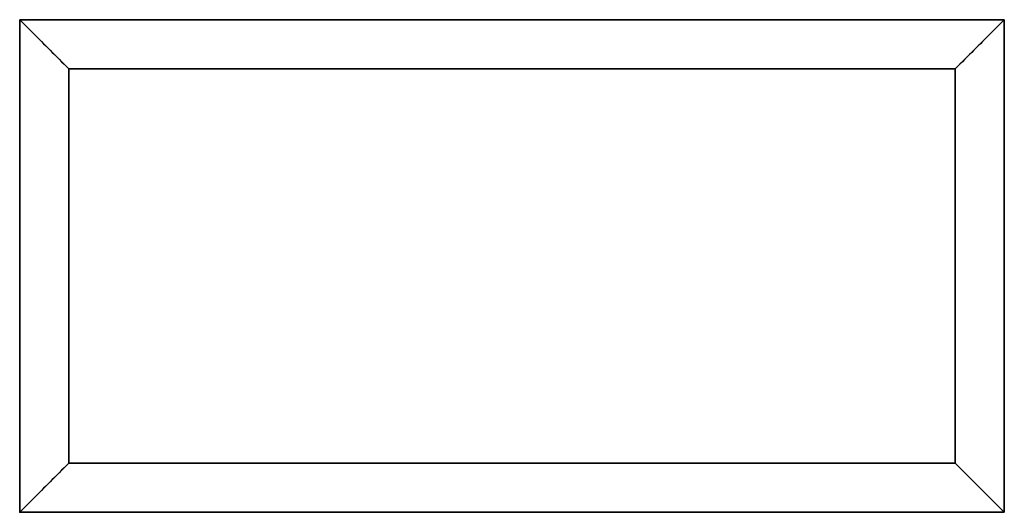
# Model space of a CAD drawing. Header units: millimetres. Extents: x 0 to 100, y 0 to 50.
import ezdxf

# ---------------------------------------------------------------- set-up
doc = ezdxf.new("R2010")
doc.units = ezdxf.units.MM
doc.layers.add('1', color=7, linetype='CONTINUOUS', true_color=0xffffff)
doc.layers.add('61', color=7, linetype='CONTINUOUS', true_color=0xffffff)

msp = doc.modelspace()

# ---------------------------------------------------------------- linework, layer by layer
at = {"layer": '1', "color": 252, "linetype": 'Continuous'}
for p, q in [((0, 50, 5), (0, 50, 95)), ((0, 50, 95), (100, 50, 95)), ((0, 0, 95), (0, 50, 95)), ((0, 50, 5), (5, 45)), ((0, 50, 5), (0, 0, 5)), ((100, 50, 5), (0, 50, 5)), ((100, 50, 5), (95, 45)), ((100, 50, 5), (100, 50, 95)), ((100, 50, 95), (100, 0, 95)), ((100, 0, 5), (100, 50, 5)), ((95, 45, 100), (5, 45, 100)), ((5, 45), (95, 45)), ((5, 45, 100), (5, 5, 100)), ((5, 5), (5, 45)), ((95, 5, 100), (95, 45, 100)), ((95, 45), (95, 5)), ((5, 5), (0, 0, 5)), ((5, 5, 100), (95, 5, 100)), ((95, 5), (5, 5)), ((95, 5), (100, 0, 5)), ((0, 0, 5), (0, 0, 95)), ((100, 0, 95), (0, 0, 95)), ((0, 0, 5), (100, 0, 5)), ((100, 0, 5), (100, 0, 95))]:
    msp.add_line(p, q, dxfattribs=at)
at = {"layer": '1', "color": 252, "linetype": 'Continuous', "extrusion": (0, -1, 0)}
for centre in [(78.77, 58.13, -50), (78.77, 58.13)]:
    msp.add_circle(centre, 12.5, dxfattribs=at)
at = {"layer": '1', "color": 252, "linetype": 'Continuous', "extrusion": (0.707107, 0.707107, 0)}
for centre, start_param, end_param in [((5, 45, 95), 0, 1.5708), ((95, 5, 95), 1.5708, 3.14159)]:
    msp.add_ellipse(centre, major_axis=(-5, 5), ratio=0.70711, start_param=start_param, end_param=end_param, dxfattribs=at)
at = {"layer": '1', "color": 252, "linetype": 'Continuous', "extrusion": (0.707107, -0.707107, 0)}
for centre, major_axis, start_param, end_param in [((95, 45, 95), (5, 5), 0, 1.5708), ((5, 5, 95), (-5, -5), 4.71239, 6.28319)]:
    msp.add_ellipse(centre, major_axis=major_axis, ratio=0.70711, start_param=start_param, end_param=end_param, dxfattribs=at)
at = {"layer": '61', "color": 43, "linetype": 'Continuous'}
msp.add_point((0, 0), dxfattribs=at)

doc.saveas('drawing.dxf')
